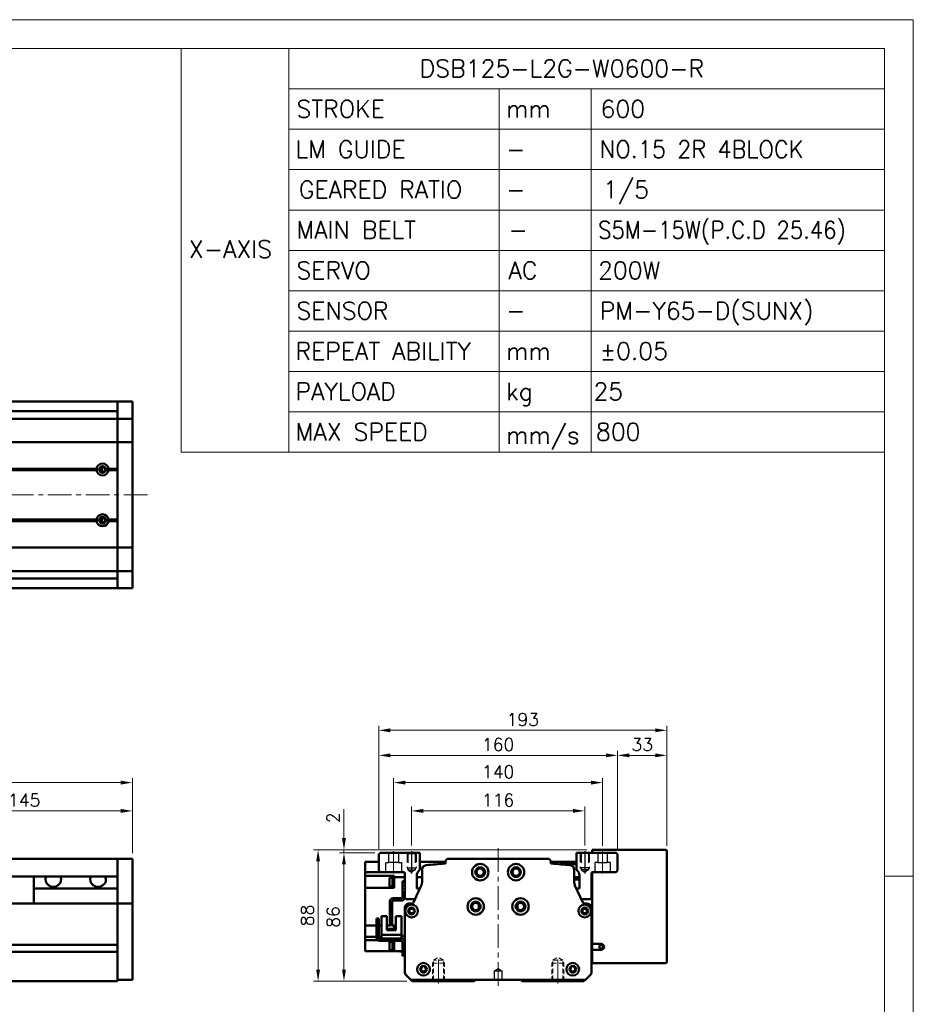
# Model space of a CAD drawing. Header units: millimetres. Extents: x 46891 to 50168, y 6223 to 9676.
# Tile 7 of 7: x 49570 to 50168, y 9017 to 9676. Entities that reach past the tile are written whole.
import ezdxf

# ---------------------------------------------------------------- set-up
doc = ezdxf.new("R2010")
doc.units = ezdxf.units.MM
doc.header["$LTSCALE"] = 0.5
for name, pattern in [('CENTER', [50.8, 31.75, -6.35, 6.35, -6.35]), ('HIDDEN', [9.525, 6.35, -3.175]), ('HIDDENX2', [19.05, 12.7, -6.35])]:
    doc.linetypes.add(name, pattern=pattern)
doc.layers.get('0').update_dxf_attribs({"lineweight": 20})
doc.layers.add('1', color=1, linetype='CENTER', lineweight=13)
doc.layers.add('외형선(ISO)', color=7, linetype='Continuous', lineweight=50)
doc.layers.add('2', color=2, linetype='HIDDENX2')
doc.layers.add('C', color=1, linetype='CENTER')
doc.styles.add('DSR TEXT', font='romans.shx', dxfattribs={"bigfont": 'whgtxt.shx'})
doc.styles.get("Standard").update_dxf_attribs({"font": 'romans.shx', "bigfont": 'whgtxt.shx'})
doc.dimstyles.new('DSR', dxfattribs={"dimscale": 2, "dimtxt": 3, "dimasz": 3, "dimexe": 0.5, "dimexo": 0.5, "dimgap": 0.5, "dimtad": 1, "dimdsep": 46, "dimtxsty": 'Standard', "dimcen": 2.5, "dimclrd": 4, "dimclre": 4, "dimclrt": 2, "dimadec": 0, "dimazin": 2, "dimtfac": 1, "dimtmove": 0, "dimatfit": 3, "dimfxl": 0, "dimlwd": -1, "dimlwe": -1, "dimarcsym": 0})

# ---------------------------------------------------------------- blocks, each defined once
blk = doc.blocks.new('A$C1C1952E1')
for p, q in [((293, 292), (293, 222)), ((311.67, 292), (311.67, 222)), ((311.67, 285), (415, 285)), ((348.18, 285), (348.18, 222)), ((364.13, 285), (364.13, 222)), ((311.67, 278), (415, 278)), ((311.67, 271), (415, 271)), ((311.67, 264), (415, 264)), ((311.67, 257), (415, 257)), ((311.67, 250), (415, 250)), ((311.67, 243), (415, 243)), ((311.67, 236), (415, 236)), ((311.67, 229), (415, 229)), ((293, 222), (415, 222))]:
    blk.add_line(p, q)
at = {"color": 1}
blk.add_lwpolyline([(0, 0), (420, 0), (420, 297), (0, 297)], close=True, dxfattribs=at)
at = {"color": 3}
blk.add_lwpolyline([(5, 5), (415, 5), (415, 292), (5, 292)], close=True, dxfattribs=at)
blk = doc.blocks.new('*D76')
at = {"color": 1, "linetype": 'ByBlock'}
for p, q in [((49832.22, 9122.81), (49832.22, 9149.06)), ((49948.22, 9122.81), (49948.22, 9149.06)), ((49840.02, 9146.06), (49940.42, 9146.06))]:
    blk.add_line(p, q, dxfattribs=at)
at = {"color": 1}
for points in [[(49840.02, 9147.36), (49840.02, 9144.76), (49832.22, 9146.06)], [(49940.42, 9147.36), (49940.42, 9144.76), (49948.22, 9146.06)]]:
    blk.add_solid(points, dxfattribs=at)
at = {"layer": 'Defpoints', "color": 0}
for p in [(49948.22, 9146.06), (49832.22, 9119.21), (49948.22, 9119.21)]:
    blk.add_point(p, dxfattribs=at)
at = {"color": 3, "insert": (49890.22, 9153.26), "char_height": 8.4, "attachment_point": 5, "style": 'DSR TEXT'}
blk.add_mtext('116', dxfattribs=at)
blk = doc.blocks.new('t8')
at = {"color": 2, "linetype": 'HIDDEN'}
for p, q in [((-4, 0), (-4, -12)), ((-3.4, -0.6), (-4, 0)), ((3.4, -0.6), (4, 0)), ((4, 0), (4, -12)), ((-3.4, -0.6), (3.4, -0.6)), ((-3.4, -0.6), (-3.4, -14)), ((3.4, -0.6), (3.4, -14)), ((-4, -12), (4, -12)), ((-4, -12), (-3.4, -13.04)), ((4, -12), (3.4, -13.04)), ((-3.4, -14), (3.4, -14)), ((-3.4, -14), (0, -15.96)), ((3.4, -14), (0, -15.96))]:
    blk.add_line(p, q, dxfattribs=at)
at = {"color": 1, "linetype": 'CENTER'}
blk.add_line((0, 1.44), (0, -17.13), dxfattribs=at)
blk = doc.blocks.new('A$C3CAC45BB')
blk.add_line((10.6, 20), (9, 20))
at = {"layer": '외형선(ISO)'}
for p, q in [((17.4, 50), (17.4, 38.6)), ((19, 50), (17.4, 50)), ((9, 20), (9, 36.5)), ((10.6, 36.5), (10.6, 20)), ((11.1, 38.6), (16.9, 38.6)), ((16.9, 37), (11.1, 37)), ((17.4, 38.6), (18.94, 38.6)), ((3.3, 26.5), (3.3, 14.1)), ((7, 26.5), (3.3, 26.5)), ((7, 17.1), (7, 26.5)), ((16.7, 26.5), (13, 26.5)), ((13, 26.5), (13, 17.1)), ((16.7, 14.1), (16.7, 26.5)), ((1.6, 25), (0, 25)), ((0, 22), (0, 25)), ((0, 22), (0, 12)), ((1.6, 25), (1.6, 22)), ((1.6, 12.1), (1.6, 22)), ((3.3, 11.6), (3.3, 14.1)), ((5.3, 14.1), (3.3, 14.1)), ((14.7, 14.1), (5.3, 14.1)), ((7, 18.1), (13, 18.1)), ((13, 17.8), (7, 17.8)), ((7, 17.1), (13, 17.1)), ((16.7, 14.1), (14.7, 14.1)), ((16.7, 14.1), (16.7, 11.6)), ((2, 10), (16.9, 10)), ((17, 11.6), (2.1, 11.6)), ((17.4, 9.5), (17.4, 3)), ((17.4, 0), (17.4, 3)), ((17.4, 0), (19, 0))]:
    blk.add_line(p, q, dxfattribs=at)
for centre, radius, start, end in [((11.1, 36.5), 2.1, 90, 180), ((11.1, 36.5), 0.5, 90, 180), ((16.9, 39.1), 0.5, 270, 0), ((16.9, 39.1), 2.1, 270, 346.22585), ((16.9, 39.1), 2.1, 346.22585, 0), ((2, 12), 2, 179.99989, 269.99989), ((2.1, 12.1), 0.5, 179.99989, 269.99989), ((16.9, 9.5), 0.5, 359.99989, 89.99989), ((17, 9.6), 2, 0.24541, 89.99989)]:
    blk.add_arc(centre, radius, start, end, dxfattribs=at)
blk = doc.blocks.new('*D79')
at = {"color": 1, "linetype": 'ByBlock'}
for p, q in [((49820.22, 9122.66), (49820.22, 9168)), ((49828.02, 9165), (49952.42, 9165)), ((49960.22, 9122.66), (49960.22, 9168))]:
    blk.add_line(p, q, dxfattribs=at)
at = {"color": 1}
for points in [[(49828.02, 9166.3), (49828.02, 9163.7), (49820.22, 9165)], [(49952.42, 9166.3), (49952.42, 9163.7), (49960.22, 9165)]]:
    blk.add_solid(points, dxfattribs=at)
at = {"layer": 'Defpoints', "color": 0}
for p in [(49960.22, 9165), (49820.22, 9119.06), (49960.22, 9119.06)]:
    blk.add_point(p, dxfattribs=at)
at = {"color": 3, "insert": (49890.22, 9172.2), "char_height": 8.4, "attachment_point": 5, "style": 'DSR TEXT'}
blk.add_mtext('140', dxfattribs=at)
blk = doc.blocks.new('*D78')
at = {"color": 1, "linetype": 'ByBlock'}
for p, q in [((49810.22, 9120.66), (49810.22, 9186.24)), ((49818.02, 9183.24), (49962.42, 9183.24)), ((49970.22, 9120.66), (49970.22, 9186.24))]:
    blk.add_line(p, q, dxfattribs=at)
at = {"color": 1}
for points in [[(49818.02, 9184.54), (49818.02, 9181.94), (49810.22, 9183.24)], [(49962.42, 9184.54), (49962.42, 9181.94), (49970.22, 9183.24)]]:
    blk.add_solid(points, dxfattribs=at)
at = {"layer": 'Defpoints', "color": 0}
for p in [(49970.22, 9183.24), (49810.22, 9117.06), (49970.22, 9117.06)]:
    blk.add_point(p, dxfattribs=at)
at = {"color": 3, "insert": (49890.22, 9190.44), "char_height": 8.4, "attachment_point": 5, "style": 'DSR TEXT'}
blk.add_mtext('160', dxfattribs=at)
blk = doc.blocks.new('*D80')
at = {"color": 1, "linetype": 'ByBlock'}
for p, q in [((49970.22, 9120.66), (49970.22, 9186.24)), ((49978.02, 9183.24), (49995.42, 9183.24)), ((50003.22, 9122.66), (50003.22, 9186.24))]:
    blk.add_line(p, q, dxfattribs=at)
at = {"color": 1}
for points in [[(49978.02, 9184.54), (49978.02, 9181.94), (49970.22, 9183.24)], [(49995.42, 9184.54), (49995.42, 9181.94), (50003.22, 9183.24)]]:
    blk.add_solid(points, dxfattribs=at)
at = {"layer": 'Defpoints', "color": 0}
for p in [(50003.22, 9183.24), (49970.22, 9117.06), (50003.22, 9119.06)]:
    blk.add_point(p, dxfattribs=at)
at = {"color": 3, "insert": (49986.72, 9190.44), "char_height": 8.4, "attachment_point": 5, "style": 'DSR TEXT'}
blk.add_mtext('33', dxfattribs=at)
blk = doc.blocks.new('*D81')
at = {"color": 1, "linetype": 'ByBlock'}
for p, q in [((49810.22, 9120.66), (49810.22, 9203.01)), ((50003.22, 9122.66), (50003.22, 9203.01)), ((49995.42, 9200.01), (49818.02, 9200.01))]:
    blk.add_line(p, q, dxfattribs=at)
at = {"color": 1}
for points in [[(49818.02, 9201.31), (49818.02, 9198.71), (49810.22, 9200.01)], [(49995.42, 9201.31), (49995.42, 9198.71), (50003.22, 9200.01)]]:
    blk.add_solid(points, dxfattribs=at)
at = {"layer": 'Defpoints', "color": 0}
for p in [(49810.22, 9200.01), (49810.22, 9117.06), (50003.22, 9119.06)]:
    blk.add_point(p, dxfattribs=at)
at = {"color": 3, "insert": (49906.72, 9207.21), "char_height": 8.4, "attachment_point": 5, "style": 'DSR TEXT'}
blk.add_mtext('193', dxfattribs=at)
blk = doc.blocks.new('*D82')
at = {"color": 1, "linetype": 'ByBlock'}
for p, q in [((49807.62, 9118.06), (49783.97, 9118.06)), ((49786.97, 9110.26), (49786.97, 9039.86)), ((49829.12, 9032.06), (49783.97, 9032.06))]:
    blk.add_line(p, q, dxfattribs=at)
at = {"color": 1}
for points in [[(49785.67, 9110.26), (49788.27, 9110.26), (49786.97, 9118.06)], [(49785.67, 9039.86), (49788.27, 9039.86), (49786.97, 9032.06)]]:
    blk.add_solid(points, dxfattribs=at)
at = {"layer": 'Defpoints', "color": 0}
for p in [(49811.22, 9118.06), (49786.97, 9032.06), (49832.72, 9032.06)]:
    blk.add_point(p, dxfattribs=at)
at = {"color": 3, "insert": (49779.77, 9075.06), "char_height": 8.4, "attachment_point": 5, "rotation": 90, "style": 'DSR TEXT'}
blk.add_mtext('86', dxfattribs=at)
blk = doc.blocks.new('*D86')
at = {"color": 1, "linetype": 'ByBlock'}
for p, q in [((49500.29, 9131.66), (49500.29, 9149.06)), ((49645.29, 9117.66), (49645.29, 9149.06)), ((49508.09, 9146.06), (49637.49, 9146.06))]:
    blk.add_line(p, q, dxfattribs=at)
at = {"color": 1}
for points in [[(49508.09, 9147.36), (49508.09, 9144.76), (49500.29, 9146.06)], [(49637.49, 9147.36), (49637.49, 9144.76), (49645.29, 9146.06)]]:
    blk.add_solid(points, dxfattribs=at)
at = {"layer": 'Defpoints', "color": 0}
for p in [(49645.29, 9146.06), (49500.29, 9128.06), (49645.29, 9114.06)]:
    blk.add_point(p, dxfattribs=at)
at = {"color": 3, "insert": (49572.79, 9153.26), "char_height": 8.4, "attachment_point": 5, "style": 'DSR TEXT'}
blk.add_mtext('145', dxfattribs=at)
blk = doc.blocks.new('*D83')
at = {"color": 1, "linetype": 'ByBlock'}
for p, q in [((48745.29, 9117.66), (48745.29, 9168)), ((49637.49, 9165), (48753.09, 9165)), ((49645.29, 9117.66), (49645.29, 9168))]:
    blk.add_line(p, q, dxfattribs=at)
at = {"color": 1}
for points in [[(48753.09, 9166.3), (48753.09, 9163.7), (48745.29, 9165)], [(49637.49, 9166.3), (49637.49, 9163.7), (49645.29, 9165)]]:
    blk.add_solid(points, dxfattribs=at)
at = {"layer": 'Defpoints', "color": 0}
for p in [(48745.29, 9165), (48745.29, 9114.06), (49645.29, 9114.06)]:
    blk.add_point(p, dxfattribs=at)
at = {"color": 3, "insert": (49195.29, 9172.2), "char_height": 8.4, "attachment_point": 5, "style": 'DSR TEXT'}
blk.add_mtext('900', dxfattribs=at)
blk = doc.blocks.new('*D88')
at = {"color": 1, "linetype": 'ByBlock'}
for p, q in [((49786.97, 9127.86), (49786.97, 9147.26)), ((49949.62, 9120.06), (49783.97, 9120.06)), ((49807.62, 9118.06), (49783.97, 9118.06)), ((49786.97, 9118.06), (49786.97, 9120.06)), ((49786.97, 9110.26), (49786.97, 9102.46))]:
    blk.add_line(p, q, dxfattribs=at)
at = {"color": 1}
for points in [[(49785.67, 9127.86), (49788.27, 9127.86), (49786.97, 9120.06)], [(49785.67, 9110.26), (49788.27, 9110.26), (49786.97, 9118.06)]]:
    blk.add_solid(points, dxfattribs=at)
at = {"layer": 'Defpoints', "color": 0}
for p in [(49786.97, 9120.06), (49811.22, 9118.06), (49953.22, 9120.06)]:
    blk.add_point(p, dxfattribs=at)
at = {"color": 3, "insert": (49779.77, 9141.46), "char_height": 8.4, "attachment_point": 5, "rotation": 90, "style": 'DSR TEXT'}
blk.add_mtext('2', dxfattribs=at)
blk = doc.blocks.new('*D89')
at = {"color": 1, "linetype": 'ByBlock'}
for p, q in [((49949.62, 9120.06), (49766.63, 9120.06)), ((49769.63, 9112.26), (49769.63, 9039.86)), ((49829.12, 9032.06), (49766.63, 9032.06))]:
    blk.add_line(p, q, dxfattribs=at)
at = {"color": 1}
for points in [[(49768.33, 9112.26), (49770.93, 9112.26), (49769.63, 9120.06)], [(49768.33, 9039.86), (49770.93, 9039.86), (49769.63, 9032.06)]]:
    blk.add_solid(points, dxfattribs=at)
at = {"layer": 'Defpoints', "color": 0}
for p in [(49953.22, 9120.06), (49769.63, 9032.06), (49832.72, 9032.06)]:
    blk.add_point(p, dxfattribs=at)
at = {"color": 3, "insert": (49762.43, 9076.06), "char_height": 8.4, "attachment_point": 5, "rotation": 90, "style": 'DSR TEXT'}
blk.add_mtext('88', dxfattribs=at)

msp = doc.modelspace()

# ---------------------------------------------------------------- linework, layer by layer
at = {"color": 1}
msp.add_line((50168.29132, 9102.35402), (50148.98632, 9102.35402), dxfattribs=at)
at = {"layer": '1'}
for p, q in [((49655.28843, 9357.61113), (48735.28843, 9357.61113)), ((49820.22375, 9119.05808), (49820.22375, 9104.05808)), ((49890.22375, 9121.05808), (49890.22375, 9028.05808)), ((49960.22375, 9119.05808), (49960.22375, 9104.05808))]:
    msp.add_line(p, q, dxfattribs=at)
at = {"layer": '2'}
for p, q in [((49816.92375, 9111.55808), (49816.92375, 9118.05808)), ((49823.52375, 9118.05808), (49823.52375, 9111.55808)), ((49829.22375, 9118.05808), (49829.22375, 9108.05808)), ((49829.72375, 9117.55808), (49829.22375, 9118.05808)), ((49829.72375, 9117.55808), (49829.72375, 9106.55808)), ((49829.72375, 9117.55808), (49834.72375, 9117.55808)), ((49834.72375, 9117.55808), (49835.22375, 9118.05808)), ((49834.72375, 9117.55808), (49834.72375, 9106.55808)), ((49835.22375, 9118.05808), (49835.22375, 9108.05808)), ((49945.22375, 9118.05808), (49945.22375, 9108.05808)), ((49945.72375, 9117.55808), (49945.22375, 9118.05808)), ((49945.72375, 9117.55808), (49945.72375, 9106.55808)), ((49950.72375, 9117.55808), (49945.72375, 9117.55808)), ((49950.72375, 9117.55808), (49951.22375, 9118.05808)), ((49950.72375, 9117.55808), (49950.72375, 9106.55808)), ((49951.22375, 9118.05808), (49951.22375, 9108.05808)), ((49956.92375, 9118.05808), (49956.92375, 9111.55808)), ((49963.52375, 9111.55808), (49963.52375, 9118.05808)), ((49814.97375, 9105.05808), (49814.97375, 9111.55808)), ((49814.97375, 9111.55808), (49816.92375, 9111.55808)), ((49823.52375, 9111.55808), (49816.92375, 9111.55808)), ((49823.52375, 9111.55808), (49825.47375, 9111.55808)), ((49825.47375, 9111.55808), (49825.47375, 9105.05808)), ((49956.92375, 9111.55808), (49954.97375, 9111.55808)), ((49954.97375, 9111.55808), (49954.97375, 9105.05808)), ((49956.92375, 9111.55808), (49963.52375, 9111.55808)), ((49965.47375, 9111.55808), (49963.52375, 9111.55808)), ((49965.47375, 9105.05808), (49965.47375, 9111.55808)), ((49829.22375, 9108.05808), (49835.22375, 9108.05808)), ((49829.22375, 9108.05808), (49829.72375, 9107.19206)), ((49829.72375, 9106.55808), (49832.22375, 9105.11471)), ((49829.72375, 9106.55808), (49834.72375, 9106.55808)), ((49834.72375, 9106.55808), (49832.22375, 9105.11471)), ((49835.22375, 9108.05808), (49834.72375, 9107.19206)), ((49951.22375, 9108.05808), (49945.22375, 9108.05808)), ((49945.22375, 9108.05808), (49945.72375, 9107.19206)), ((49950.72375, 9106.55808), (49945.72375, 9106.55808)), ((49945.72375, 9106.55808), (49948.22375, 9105.11471)), ((49950.72375, 9106.55808), (49948.22375, 9105.11471)), ((49951.22375, 9108.05808), (49950.72375, 9107.19206)), ((49887.72375, 9039.05808), (49890.22375, 9040.56023)), ((49887.72375, 9033.05808), (49887.72375, 9039.05808)), ((49887.72375, 9039.05808), (49892.72375, 9039.05808)), ((49890.22375, 9040.56023), (49892.72375, 9039.05808)), ((49892.72375, 9039.05808), (49892.72375, 9033.05808)), ((49892.72375, 9033.05808), (49887.72375, 9033.05808))]:
    msp.add_line(p, q, dxfattribs=at)
at = {"layer": 'C'}
for p, q in [((49832.22375, 9119.20941), (49832.22375, 9104.22983)), ((49948.22375, 9119.20941), (49948.22375, 9104.22983))]:
    msp.add_line(p, q, dxfattribs=at)
at = {"layer": '외형선(ISO)'}
for p, q in [((49635.28843, 9420.11113), (48960.28843, 9420.11113)), ((49635.28843, 9417.11113), (49635.28843, 9420.11113)), ((49635.28843, 9420.11113), (49635.28843, 9417.11113)), ((49635.28843, 9420.11113), (49645.28843, 9420.11113)), ((49645.28843, 9417.11113), (49645.28843, 9420.11113)), ((49635.28843, 9413.61113), (48960.28843, 9413.61113)), ((49635.28843, 9417.11113), (49635.28843, 9415.25096)), ((49635.28843, 9415.25096), (49635.28843, 9417.11113)), ((49635.28843, 9414.343), (49635.28843, 9415.25096)), ((49635.28843, 9409.07133), (49635.28843, 9414.343)), ((49645.28843, 9417.11113), (49645.28843, 9415.25096)), ((49645.28843, 9415.25096), (49645.28843, 9414.343)), ((49645.28843, 9414.343), (49645.28843, 9409.07133)), ((48755.28843, 9408.61113), (49635.28843, 9408.61113)), ((49635.28843, 9408.61113), (49635.28843, 9409.07133)), ((49635.28843, 9408.61113), (49635.28843, 9405.90263)), ((49635.28843, 9408.61113), (49645.28843, 9408.61113)), ((49635.28843, 9405.90263), (49635.28843, 9408.61113)), ((49635.28843, 9405.90263), (49635.28843, 9393.30263)), ((49635.28843, 9393.30263), (49635.28843, 9405.90263)), ((49645.28843, 9409.07133), (49645.28843, 9408.61113)), ((49645.28843, 9405.90263), (49645.28843, 9408.61113)), ((49645.28843, 9393.30263), (49645.28843, 9405.90263)), ((48755.28843, 9392.83854), (49635.28843, 9392.83854)), ((49635.28843, 9392.83854), (49635.28843, 9393.30263)), ((49635.28843, 9393.30263), (49635.28843, 9392.83854)), ((49635.28843, 9392.83854), (49635.28843, 9390.83854)), ((49635.28843, 9392.83854), (49645.28843, 9392.83854)), ((49635.28843, 9390.83854), (49635.28843, 9392.83854)), ((49645.28843, 9393.30263), (49645.28843, 9392.83854)), ((49645.28843, 9390.83854), (49645.28843, 9392.83854)), ((49635.28843, 9324.38372), (49635.28843, 9390.83854)), ((49635.28843, 9390.83854), (49635.28843, 9375.11113)), ((49645.28843, 9390.83854), (49645.28843, 9324.38372)), ((48768.78843, 9374.61113), (49621.78843, 9374.61113)), ((48769.25706, 9375.11113), (49621.31981, 9375.11113)), ((48769.25706, 9374.11113), (49621.31981, 9374.11113)), ((49624.72878, 9375.61113), (49624.01264, 9375.61113)), ((49624.72878, 9376.13245), (49624.72878, 9373.0898)), ((49628.78843, 9374.61113), (49635.28843, 9374.61113)), ((49629.25706, 9375.11113), (49635.28843, 9375.11113)), ((49629.25706, 9374.11113), (49635.28843, 9374.11113)), ((49635.28843, 9374.11113), (49635.28843, 9341.11113)), ((48768.78843, 9340.61113), (49621.78843, 9340.61113)), ((48769.25706, 9341.11113), (49621.31981, 9341.11113)), ((48769.25706, 9340.11113), (49621.31981, 9340.11113)), ((49624.72878, 9342.13245), (49624.72878, 9339.0898)), ((49628.78843, 9340.61113), (49635.28843, 9340.61113)), ((49629.25706, 9341.11113), (49635.28843, 9341.11113)), ((49629.25706, 9340.11113), (49635.28843, 9340.11113)), ((49635.28843, 9340.11113), (49635.28843, 9324.38372)), ((49624.72878, 9339.61113), (49624.01264, 9339.61113)), ((48755.28843, 9322.38372), (49635.28843, 9322.38372)), ((49635.28843, 9324.38372), (49635.28843, 9322.38372)), ((49635.28843, 9322.38372), (49635.28843, 9324.38372)), ((49635.28843, 9321.91963), (49635.28843, 9322.38372)), ((49635.28843, 9322.38372), (49645.28843, 9322.38372)), ((49635.28843, 9322.38372), (49635.28843, 9321.91963)), ((49635.28843, 9321.91963), (49635.28843, 9309.31963)), ((49635.28843, 9309.31963), (49635.28843, 9321.91963)), ((49645.28843, 9322.38372), (49645.28843, 9324.38372)), ((49645.28843, 9322.38372), (49645.28843, 9321.91963)), ((49645.28843, 9309.31963), (49645.28843, 9321.91963)), ((49635.28843, 9309.31963), (49635.28843, 9306.61113)), ((49635.28843, 9306.61113), (49635.28843, 9309.31963)), ((49645.28843, 9306.61113), (49645.28843, 9309.31963)), ((48755.28843, 9306.61113), (49635.28843, 9306.61113)), ((49635.28843, 9301.61113), (48960.28843, 9301.61113)), ((49635.28843, 9306.15093), (49635.28843, 9306.61113)), ((49635.28843, 9306.61113), (49645.28843, 9306.61113)), ((49635.28843, 9300.87926), (49635.28843, 9306.15093)), ((49635.28843, 9299.9713), (49635.28843, 9300.87926)), ((49645.28843, 9306.61113), (49645.28843, 9306.15093)), ((49645.28843, 9306.15093), (49645.28843, 9300.87926)), ((49645.28843, 9300.87926), (49645.28843, 9299.9713)), ((49635.28843, 9295.11113), (48960.28843, 9295.11113)), ((49635.28843, 9299.9713), (49635.28843, 9298.11113)), ((49635.28843, 9298.11113), (49635.28843, 9299.9713)), ((49635.28843, 9295.11113), (49635.28843, 9298.11113)), ((49635.28843, 9298.11113), (49635.28843, 9295.11113)), ((49635.28843, 9295.11113), (49645.28843, 9295.11113)), ((49645.28843, 9299.9713), (49645.28843, 9298.11113)), ((49645.28843, 9295.11113), (49645.28843, 9298.11113)), ((49811.22375, 9118.05808), (49810.22375, 9117.05808)), ((49810.22375, 9117.05808), (49810.22375, 9106.05808)), ((49837.72375, 9118.05808), (49811.22375, 9118.05808)), ((49837.72375, 9106.5869), (49837.72375, 9118.05808)), ((49942.72375, 9118.05808), (49942.72375, 9106.5869)), ((49969.22375, 9118.05808), (49942.72375, 9118.05808)), ((49953.22376, 9119.05808), (49953.22376, 9120.05808)), ((50002.22376, 9120.05808), (49953.22376, 9120.05808)), ((49953.22376, 9118.05808), (49953.22376, 9119.05808)), ((49970.22375, 9117.05808), (49969.22375, 9118.05808)), ((49970.22375, 9106.05808), (49970.22375, 9117.05808)), ((50003.22376, 9045.05808), (50003.22376, 9119.05808)), ((48960.28843, 9114.05808), (49635.28843, 9114.05808)), ((49635.28843, 9114.05808), (49635.28843, 9112.05808)), ((49635.28843, 9114.05808), (49645.28843, 9114.05808)), ((49635.28843, 9112.05808), (49635.28843, 9114.05808)), ((49635.28843, 9111.27356), (49635.28843, 9112.05808)), ((49635.28843, 9112.05808), (49635.28843, 9111.27356)), ((49635.28843, 9110.77485), (49635.28843, 9111.27356)), ((49635.28843, 9111.27356), (49635.28843, 9110.77485)), ((49635.28843, 9110.77485), (49635.28843, 9109.70637)), ((49635.28843, 9109.70637), (49635.28843, 9110.77485)), ((49635.28843, 9109.70637), (49635.28843, 9106.72057)), ((49635.28843, 9106.72057), (49635.28843, 9109.70637)), ((49645.28843, 9112.05808), (49645.28843, 9114.05808)), ((49645.28843, 9112.05808), (49645.28843, 9111.27356)), ((49645.28843, 9111.27356), (49645.28843, 9110.77485)), ((49645.28843, 9109.70637), (49645.28843, 9110.77485)), ((49645.28843, 9106.72057), (49645.28843, 9109.70637)), ((49801.12376, 9108.55808), (49801.12376, 9112.05808)), ((49810.22375, 9112.05808), (49801.12376, 9112.05808)), ((49854.99635, 9112.05808), (49837.72375, 9112.05808)), ((49854.99635, 9112.05808), (49854.99635, 9111.27356)), ((49923.45117, 9114.05808), (49856.99635, 9114.05808)), ((49925.45117, 9111.27356), (49925.45117, 9112.05808)), ((49925.45117, 9112.05808), (49942.72375, 9112.05808)), ((49942.72375, 9110.34567), (49931.4452, 9110.34567)), ((49635.28843, 9098.15626), (49635.28843, 9106.72057)), ((49635.28843, 9106.72057), (49635.28843, 9102.55808)), ((49645.28843, 9106.72057), (49645.28843, 9098.15626)), ((49801.12376, 9108.55808), (49801.12376, 9105.05808)), ((49801.12376, 9105.05808), (49801.12376, 9102.56616)), ((49811.22375, 9105.05808), (49801.12376, 9105.05808)), ((49801.12376, 9098.05808), (49801.12376, 9102.56616)), ((49820.62376, 9102.56616), (49801.12376, 9102.56616)), ((49810.22375, 9106.05808), (49811.22375, 9105.05808)), ((49811.22375, 9105.05808), (49826.72375, 9105.05808)), ((49820.62376, 9102.56616), (49820.62376, 9102.01676)), ((49827.72375, 9104.05808), (49827.72375, 9097.55808)), ((49835.72375, 9094.55808), (49835.72375, 9102.5869)), ((49839.22376, 9106.72057), (49839.22376, 9098.15626)), ((49941.22376, 9098.15626), (49941.22376, 9106.72057)), ((49944.72375, 9102.5869), (49944.72375, 9094.55808)), ((49952.72375, 9097.55808), (49952.72375, 9104.05808)), ((49952.72375, 9103.05808), (49953.22376, 9103.05808)), ((49953.22376, 9057.05808), (49953.22376, 9104.92411)), ((49953.72375, 9105.05808), (49969.22375, 9105.05808)), ((49969.22375, 9105.05808), (49970.22375, 9106.05808)), ((48960.28843, 9102.05808), (49635.28843, 9102.05808)), ((49579.28843, 9094.05808), (49579.28843, 9102.05808)), ((49635.28843, 9096.06097), (49635.28843, 9098.15626)), ((49635.28843, 9084.63902), (49635.28843, 9096.06097)), ((49645.28843, 9098.15626), (49645.28843, 9096.06097)), ((49645.28843, 9096.06097), (49645.28843, 9084.63902)), ((49801.12376, 9098.05808), (49801.12376, 9094.55808)), ((49817.42376, 9095.55404), (49817.42376, 9101.15404)), ((49819.42376, 9101.15404), (49817.42376, 9101.15404)), ((49819.42376, 9095.40404), (49819.42376, 9101.30404)), ((49820.12376, 9101.30404), (49819.42376, 9101.30404)), ((49820.12376, 9095.35404), (49820.12376, 9101.35404)), ((49820.62376, 9101.35404), (49820.12376, 9101.35404)), ((49820.62376, 9101.61745), (49820.62376, 9102.01676)), ((49827.72375, 9101.61745), (49820.62376, 9101.61745)), ((49820.62376, 9094.55808), (49820.62376, 9101.61745)), ((49827.72375, 9097.55808), (49828.22375, 9097.05808)), ((49828.22375, 9097.05808), (49827.72375, 9096.55808)), ((49827.72375, 9096.55808), (49827.72375, 9095.55808)), ((49838.76355, 9096.06097), (49833.49188, 9084.63902)), ((49839.22376, 9101.61745), (49835.72375, 9101.61745)), ((49944.72375, 9101.80808), (49941.22376, 9101.80808)), ((49944.72375, 9100.05808), (49941.22376, 9100.05808)), ((49946.95563, 9084.63902), (49941.68396, 9096.06097)), ((49952.22375, 9097.05808), (49952.72375, 9097.55808)), ((49952.72375, 9096.55808), (49952.22375, 9097.05808)), ((49952.72375, 9095.55808), (49952.72375, 9096.55808)), ((49635.28843, 9094.05808), (49579.28843, 9094.05808)), ((49579.28843, 9084.05808), (49579.28843, 9094.05808)), ((49820.62376, 9094.55808), (49801.12376, 9094.55808)), ((49801.12376, 9069.25808), (49801.12376, 9094.55808)), ((49819.42376, 9095.55404), (49817.42376, 9095.55404)), ((49820.12376, 9095.40404), (49819.42376, 9095.40404)), ((49820.62376, 9095.35404), (49820.12376, 9095.35404)), ((49827.72375, 9095.55808), (49828.22375, 9095.05808)), ((49828.22375, 9095.05808), (49827.72375, 9094.55808)), ((49827.72375, 9094.55808), (49827.72375, 9093.55808)), ((49827.72375, 9093.55808), (49828.22375, 9093.05808)), ((49828.22375, 9093.05808), (49827.72375, 9092.55808)), ((49827.72375, 9092.55808), (49827.72375, 9088.05808)), ((49837.83914, 9094.05808), (49836.22375, 9094.05808)), ((49944.22375, 9094.05808), (49942.60837, 9094.05808)), ((49952.22375, 9095.05808), (49952.72375, 9095.55808)), ((49952.72375, 9094.55808), (49952.22375, 9095.05808)), ((49952.22375, 9093.05808), (49952.72375, 9093.55808)), ((49952.72375, 9092.55808), (49952.22375, 9093.05808)), ((49952.72375, 9093.55808), (49952.72375, 9094.55808)), ((49952.72375, 9088.05808), (49952.72375, 9092.55808)), ((49635.28843, 9084.05808), (48905.28843, 9084.05808)), ((49635.28843, 9084.05808), (49635.28843, 9084.63902)), ((49635.28843, 9081.05808), (49635.28843, 9084.05808)), ((49635.28843, 9084.05808), (49635.28843, 9081.05808)), ((49635.28843, 9084.05808), (49645.28843, 9084.05808)), ((49645.28843, 9084.63902), (49645.28843, 9084.05808)), ((49645.28843, 9081.05808), (49645.28843, 9084.05808)), ((49828.72375, 9087.05808), (49833.22375, 9087.05808)), ((49832.58393, 9084.05808), (49830.72376, 9084.05808)), ((49877.22376, 9083.48784), (49877.22376, 9080.62832)), ((49903.22376, 9083.48784), (49903.22376, 9080.62832)), ((49947.22375, 9087.05808), (49951.72375, 9087.05808)), ((49949.72376, 9084.05808), (49947.86359, 9084.05808)), ((49635.28843, 9081.05808), (49635.28843, 9056.50808)), ((49635.28843, 9038.30072), (49635.28843, 9081.05808)), ((49645.28843, 9081.05808), (49645.28843, 9038.30072)), ((49827.72376, 9081.05808), (49827.72376, 9038.30072)), ((49952.72376, 9038.30072), (49952.72376, 9081.05808)), ((49801.12376, 9069.25808), (49808.72379, 9069.25808)), ((49801.12376, 9069.25808), (49801.12376, 9065.75808)), ((49801.12376, 9061.77946), (49801.12376, 9065.75808)), ((49810.32379, 9069.25808), (49812.02378, 9069.25808)), ((49815.72378, 9069.25808), (49817.72375, 9069.25808)), ((49819.32375, 9069.25808), (49821.72378, 9069.25808)), ((49820.62376, 9069.25808), (49820.62376, 9067.15822)), ((49801.12376, 9061.77946), (49801.12376, 9059.55808)), ((49808.72378, 9061.77946), (49801.12376, 9061.77946)), ((49809.40108, 9059.55808), (49801.12376, 9059.55808)), ((49801.12376, 9059.55808), (49801.12376, 9056.05808)), ((49812.02376, 9061.77946), (49810.32378, 9061.77946)), ((49817.42376, 9052.76937), (49817.42376, 9058.36937)), ((49819.42376, 9058.36937), (49817.42376, 9058.36937)), ((49819.42376, 9052.61937), (49819.42376, 9058.51937)), ((49820.12376, 9058.51937), (49819.42376, 9058.51937)), ((49820.12376, 9052.56937), (49820.12376, 9058.56937)), ((49820.62376, 9058.56937), (49820.12376, 9058.56937)), ((49820.62376, 9059.05822), (49820.62376, 9057.61806)), ((49820.62376, 9052.05808), (49820.62376, 9057.61806)), ((49827.72376, 9062.49871), (49825.42376, 9062.49871)), ((49953.22376, 9053.05808), (49953.22376, 9057.05808)), ((49953.22376, 9057.05808), (49959.22376, 9057.05808)), ((49635.28843, 9051.80808), (49513.27799, 9051.80808)), ((49635.28843, 9056.30808), (49513.28843, 9056.30808)), ((49635.28843, 9051.60808), (49635.28843, 9038.30072)), ((49801.12376, 9052.05808), (49801.12376, 9056.05808)), ((49820.62376, 9052.05808), (49801.12376, 9052.05808)), ((49819.42376, 9052.76937), (49817.42376, 9052.76937)), ((49820.12376, 9052.61937), (49819.42376, 9052.61937)), ((49820.62376, 9052.56937), (49820.12376, 9052.56937)), ((49827.72376, 9052.05808), (49820.62376, 9052.05808)), ((49824.42376, 9052.02316), (49824.42376, 9052.05808)), ((49825.12376, 9052.02316), (49824.42376, 9052.02316)), ((49825.12376, 9052.05808), (49825.12376, 9052.02316)), ((49953.22376, 9056.05808), (49952.72376, 9056.05808)), ((49953.22376, 9055.60057), (49952.72376, 9055.60057)), ((49953.22376, 9052.05808), (49952.72376, 9052.05808)), ((49959.22376, 9053.05808), (49953.22376, 9053.05808)), ((49953.22376, 9045.05808), (49953.22376, 9053.05808)), ((49953.22376, 9044.05808), (49953.22376, 9045.05808)), ((49953.22376, 9044.05808), (50002.22376, 9044.05808)), ((49635.28843, 9036.1794), (49635.28843, 9038.30072)), ((49635.28843, 9038.30072), (49635.28843, 9036.1794)), ((49645.28843, 9036.1794), (49645.28843, 9038.30072)), ((48755.28843, 9032.05808), (49635.28843, 9032.05808)), ((49635.28843, 9036.1794), (49635.28843, 9032.05808)), ((49635.28843, 9033.05808), (49635.28843, 9036.1794)), ((49635.28843, 9033.05808), (49645.28843, 9033.05808)), ((49645.28843, 9036.1794), (49645.28843, 9033.05808)), ((49828.60244, 9036.1794), (49831.72376, 9033.05808)), ((49831.72376, 9033.05808), (49832.72376, 9032.05808)), ((49831.72376, 9033.05808), (49948.72376, 9033.05808)), ((49832.72376, 9032.05808), (49874.22376, 9032.05808)), ((49874.22376, 9032.05808), (49875.07731, 9032.91163)), ((49905.3702, 9032.91163), (49906.22376, 9032.05808)), ((49906.22376, 9032.05808), (49947.72376, 9032.05808)), ((49947.72376, 9032.05808), (49948.72376, 9033.05808)), ((49948.72376, 9033.05808), (49951.84508, 9036.1794))]:
    msp.add_line(p, q, dxfattribs=at)
for centre, radius in [((49625.28843, 9374.61113), 2.25), ((49625.28843, 9374.61113), 1.621), ((49625.28843, 9340.61113), 2.25), ((49625.28843, 9340.61113), 1.621), ((49878.22376, 9105.05808), 5.5), ((49902.22376, 9105.05808), 5.5), ((49878.22376, 9105.05808), 3.3), ((49878.22376, 9105.05808), 2.4585), ((49902.22376, 9105.05808), 3.3), ((49902.22376, 9105.05808), 2.4585), ((49832.22376, 9079.05808), 4.25), ((49875.22375, 9082.05808), 5.5), ((49875.22375, 9082.05808), 3.3), ((49875.22376, 9082.05808), 2.4585), ((49905.22375, 9082.05808), 5.5), ((49905.22375, 9082.05808), 3.3), ((49905.22376, 9082.05808), 2.4585), ((49948.22376, 9079.05808), 4.25), ((49832.22376, 9079.05808), 2.25), ((49948.22376, 9079.05808), 2.25), ((49959.22376, 9055.05808), 1.2295), ((49840.22376, 9040.05808), 4.25), ((49940.22376, 9040.05808), 4.25), ((49840.22376, 9040.05808), 2.25), ((49940.22376, 9040.05808), 2.25)]:
    msp.add_circle(centre, radius, dxfattribs=at)
for centre, radius, start, end in [((49625.28843, 9374.61113), 4, 7.18075578, 172.81924422), ((49625.28843, 9374.61113), 4, 187.18075578, 352.81924422), ((49625.28843, 9340.61113), 4, 7.18075578, 172.81924422), ((49625.28843, 9340.61113), 4, 187.18075572, 352.81924428), ((50002.22376, 9119.05808), 1, 0, 90), ((49842.22376, 9106.72057), 3, 95.57599886, 180), ((49890.22376, 8615.05808), 497, 94.11817747, 95.57599887), ((49854.49635, 9111.27356), 0.5, 274.11817747, 0), ((49856.99635, 9112.05808), 2, 89.99999999, 180), ((49923.45117, 9112.05808), 2, 0, 89.99999999), ((49925.95117, 9111.27356), 0.5, 180, 265.88182237), ((49890.22376, 8615.05808), 497, 84.42400111, 85.88182251), ((49938.22376, 9106.72057), 3, 0, 84.42400111), ((49826.72375, 9104.05808), 1, 0, 90), ((49840.72375, 9102.5869), 5, 126.86989765, 180), ((49939.72375, 9102.5869), 5, 0, 53.13010235), ((49953.72375, 9104.05808), 1, 90, 180), ((49834.22376, 9098.15626), 5, 335.22485942, 0), ((49946.22376, 9098.15626), 5, 180, 204.77514056), ((49836.22375, 9094.55808), 0.5, 180, 270), ((49944.22375, 9094.55808), 0.5, 270, 0), ((49828.72375, 9088.05808), 1, 180, 270), ((49830.72376, 9081.05808), 3, 89.99999999, 180), ((49832.58393, 9085.05808), 1, 269.99999999, 335.22485942), ((49833.22375, 9084.05808), 3, 65.224808, 90), ((49947.22375, 9084.05808), 3, 90, 114.77508892), ((49947.86359, 9085.05808), 1, 204.77514056, 269.99999999), ((49949.72376, 9081.05808), 3, 0, 89.99999999), ((49951.72375, 9088.05808), 1, 270, 0), ((49832.22376, 9079.05808), 1.621, 36.95084612, 323.049153), ((49832.22376, 9079.05808), 1.5, 48.1896836, 311.81031516), ((49833.62376, 9080.62333), 0.6, 259.96251873, 324.85511283), ((49833.62376, 9077.49283), 0.6, 35.14488628, 100.03748038), ((49946.82376, 9080.62333), 0.6, 215.14488418, 280.03748038), ((49946.82376, 9077.49283), 0.6, 79.96251915, 144.85511722), ((49948.22376, 9079.05808), 1.621, 143.04915509, 216.95084916), ((49948.22376, 9079.05808), 1.621, 216.95084603, 143.049153), ((49948.22376, 9079.05808), 1.5, 228.1896836, 131.81031516), ((49959.22376, 9055.05808), 2, 270, 90), ((50002.22376, 9045.05808), 1, 270, 0), ((49830.72376, 9038.30072), 3, 180, 224.99999999), ((49840.22376, 9040.05808), 1.621, 129.96149723, 50.03850277), ((49840.22376, 9040.05808), 1.6, 134.4153086, 45.5846914), ((49838.75406, 9041.55808), 0.5, 328.99692459, 55.46537519), ((49841.69345, 9041.55808), 0.5, 124.53462897, 211.00307542), ((49940.22376, 9040.05808), 1.621, 129.96149723, 50.03850277), ((49940.22376, 9040.05808), 1.6, 134.4153086, 45.5846914), ((49938.75406, 9041.55808), 0.5, 328.99692459, 55.4653732), ((49941.69345, 9041.55808), 0.5, 124.53463096, 211.00307541), ((49949.72376, 9038.30072), 3, 314.99999999, 0), ((49875.43086, 9032.55808), 0.5, 90, 135), ((49905.01665, 9032.55808), 0.5, 45, 90)]:
    msp.add_arc(centre, radius, start, end, dxfattribs=at)
for centre in [(49592.28843, 9100.05808), (49622.28843, 9100.05808)]:
    msp.add_ellipse(centre, major_axis=(5.25, 0), ratio=0.923076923, start_param=2.716178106, end_param=6.708599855, dxfattribs=at)
for points, degree in [([(49621.78843, 9374.61113), (49621.55412, 9374.84544), (49621.31981, 9375.11113)], 2), ([(49621.31981, 9374.11113), (49621.55412, 9374.37681), (49621.78843, 9374.61113)], 2), ([(49629.25706, 9375.11113), (49629.02275, 9374.84544), (49628.78843, 9374.61113)], 2), ([(49628.78843, 9374.61113), (49629.02275, 9374.37681), (49629.25706, 9374.11113)], 2), ([(49621.78843, 9340.61113), (49621.55412, 9340.84544), (49621.31981, 9341.11113)], 2), ([(49621.31981, 9340.11113), (49621.55412, 9340.37681), (49621.78843, 9340.61113)], 2), ([(49629.25706, 9341.11113), (49629.02275, 9340.84544), (49628.78843, 9340.61113)], 2), ([(49628.78843, 9340.61113), (49629.02275, 9340.37681), (49629.25706, 9340.11113)], 2), ([(49839.10399, 9041.20094), (49839.1334, 9041.22975), (49839.16054, 9041.26378), (49839.18263, 9041.30054)], 3), ([(49841.26488, 9041.30054), (49841.28697, 9041.26378), (49841.31412, 9041.22975), (49841.34352, 9041.20094)], 3), ([(49939.10399, 9041.20094), (49939.1334, 9041.22975), (49939.16054, 9041.26378), (49939.18263, 9041.30054)], 3), ([(49941.26488, 9041.30054), (49941.28697, 9041.26378), (49941.31412, 9041.22975), (49941.34352, 9041.20094)], 3)]:
    msp.add_open_spline(points, degree=degree, dxfattribs=at)
for points, knots in [([(49833.22376, 9080.17611), (49833.26857, 9080.13603), (49833.32259, 9080.10067), (49833.42556, 9080.05476), (49833.47354, 9080.04059), (49833.51918, 9080.03251)], [0.07992218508, 0.07992218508, 0.07992218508, 0.07992218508, 0.09795879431, 0.09795879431, 0.11258358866, 0.11258358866, 0.11258358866, 0.11258358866]), ([(49833.51918, 9078.08365), (49833.47354, 9078.07557), (49833.42556, 9078.0614), (49833.32259, 9078.01549), (49833.26857, 9077.98013), (49833.22376, 9077.94005)], [0.04726078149, 0.04726078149, 0.04726078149, 0.04726078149, 0.06188557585, 0.06188557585, 0.07992218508, 0.07992218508, 0.07992218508, 0.07992218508]), ([(49946.92833, 9080.03251), (49946.97397, 9080.04059), (49947.02195, 9080.05476), (49947.12492, 9080.10067), (49947.17895, 9080.13603), (49947.22376, 9080.17611)], [0.04726078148, 0.04726078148, 0.04726078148, 0.04726078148, 0.06188557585, 0.06188557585, 0.07992218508, 0.07992218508, 0.07992218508, 0.07992218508]), ([(49947.22376, 9077.94005), (49947.17895, 9077.98013), (49947.12492, 9078.01549), (49947.02195, 9078.0614), (49946.97397, 9078.07557), (49946.92833, 9078.08365)], [0.07992218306, 0.07992218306, 0.07992218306, 0.07992218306, 0.09795879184, 0.09795879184, 0.11258358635, 0.11258358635, 0.11258358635, 0.11258358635])]:
    msp.add_open_spline(points, degree=3, knots=knots, dxfattribs=at)

# ---------------------------------------------------------------- block references
at = {"xscale": 3.861000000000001, "yscale": 3.861000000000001, "zscale": 3.861000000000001}
msp.add_blockref('A$C1C1952E1', (48546.67132, 8528.99552), dxfattribs=at)
msp.add_blockref('A$C3CAC45BB', (49808.72377, 9049.0582))
at = {"rotation": 180}
msp.add_blockref('t8', (49850.22375, 9032.05808), dxfattribs=at)
at = {"xscale": -1, "rotation": 180}
msp.add_blockref('t8', (49930.22375, 9032.05808), dxfattribs=at)

# ---------------------------------------------------------------- texts
at = {"color": 3, "style": 'DSR TEXT'}
for s, p in [('DSB125-L2G-W0600-R', (49837.67796, 9637.25403)), ('STROKE', (49755.13496, 9610.22703)), ('LM GUIDE', (49754.58241, 9583.20003)), ('MAIN BELT', (49755.13496, 9529.14603)), ('X-AXIS', (49683.14784, 9516.30711)), ('SERVO', (49755.13496, 9502.11903)), ('SENSOR', (49755.13496, 9475.09203)), ('REPEAT ABILITY', (49754.58241, 9448.06503)), ('PAYLOAD', (49754.58241, 9421.03803)), ('MAX SPEED', (49754.58241, 9394.01103))]:
    msp.add_text(s, height=11.603592, dxfattribs=at).set_placement(p)
at = {"color": 7, "style": 'DSR TEXT'}
for s, height, p in [('mm', 11.603592, (49895.55702, 9610.22703)), ('600', 11.603592, (49958.80518, 9610.22703)), ('-', 11.60359, (49895.55702, 9583.20003)), ('-', 11.60359, (49895.55702, 9556.17303)), ('-', 11.60359, (49897.21468, 9529.14603)), ('AC', 11.603592, (49897.21468, 9502.11903)), ('200W', 11.603592, (49957.14752, 9502.11903)), ('PM-Y65-D(SUNX)', 11.603592, (49958.25263, 9475.09203)), ('-', 11.60359, (49895.55702, 9475.09203)), ('±0.05', 11.603592, (49958.25263, 9448.06503)), ('mm', 11.603592, (49895.55702, 9448.06503)), ('kg', 11.603592, (49895.55702, 9421.03803)), ('25', 11.603592, (49954.07197, 9421.03803)), ('800', 11.603592, (49955.72962, 9394.01103)), ('mm/s', 11.603592, (49895.55702, 9391.80083))]:
    msp.add_text(s, height=height, dxfattribs=at).set_placement(p)
for s, width, p in [('NO.15 2R 4BLOCK', 0.95, (49958.25263, 9583.20003)), ('S5M-15W(P.C.D 25.46)', 0.9, (49957.14752, 9529.14603))]:
    msp.add_text(s, height=11.603592, dxfattribs=dict(at, width=width)).set_placement(p)
at = {"color": 3, "insert": (49756.79262, 9567.77663), "char_height": 11.603592, "attachment_point": 1, "style": 'DSR TEXT'}
msp.add_mtext('GEARED RATIO', dxfattribs=at)
at = {"color": 7, "insert": (49960.46283, 9567.77663), "char_height": 11.603592, "attachment_point": 1, "style": 'DSR TEXT'}
msp.add_mtext('1/5', dxfattribs=at)

# ---------------------------------------------------------------- dimensions: what is measured, and where the dimension line sits
for base, p1, p2, picture, middle in [((49810.22375, 9200.0063), (50003.22376, 9119.05808), (49810.22375, 9117.05808), '*D81', (49906.72376, 9207.2063)), ((49970.22375, 9183.2373), (49810.22375, 9117.05808), (49970.22375, 9117.05808), '*D78', (49890.22375, 9190.4373)), ((50003.22376, 9183.2373), (49970.22375, 9117.05808), (50003.22376, 9119.05808), '*D80', (49986.72376, 9190.4373)), ((48745.28843, 9165.00367), (49645.28843, 9114.05808), (48745.28843, 9114.05808), '*D83', (49195.28843, 9172.20367)), ((49960.22375, 9165.00367), (49820.22375, 9119.05808), (49960.22375, 9119.05808), '*D79', (49890.22375, 9172.20367)), ((49645.28843, 9146.05993), (49500.28843, 9128.05808), (49645.28843, 9114.05808), '*D86', (49572.78843, 9153.25993)), ((49948.22375, 9146.05993), (49832.22375, 9119.20941), (49948.22375, 9119.20941), '*D76', (49890.22375, 9153.25993))]:
    dim = msp.add_linear_dim(base=base, p1=p1, p2=p2, dimstyle='DSR', override={"dimscale": 3, "dimtxt": 2.8, "dimasz": 2.600136, "dimexe": 1, "dimexo": 1.2, "dimgap": 1, "dimdec": 4, "dimtxsty": 'DSR TEXT', "dimclrd": 1, "dimclre": 1, "dimclrt": 3, "dimtdec": 4, "dimtix": 1})
    dim.commit()
    dim.dimension.update_dxf_attribs({"geometry": picture, "text_midpoint": middle})
dim = msp.add_linear_dim(base=(49786.97167, 9120.05808), p1=(49811.22375, 9118.05808), p2=(49953.22376, 9120.05808), angle=90, dimstyle='DSR', override={"dimscale": 3, "dimtxt": 2.8, "dimasz": 2.600136, "dimexe": 1, "dimexo": 1.2, "dimgap": 1, "dimdec": 4, "dimtxsty": 'DSR TEXT', "dimclrd": 1, "dimclre": 1, "dimclrt": 3, "dimtdec": 4, "dimtix": 1})
dim.commit()
dim.dimension.update_dxf_attribs({"geometry": '*D88', "text_midpoint": (49786.97167, 9141.4589), "dimtype": 160})
for base, p1, picture, middle in [((49769.63456, 9032.05808), (49953.22376, 9120.05808), '*D89', (49762.43456, 9076.05808)), ((49786.97167, 9032.05808), (49811.22375, 9118.05808), '*D82', (49779.77167, 9075.05808))]:
    dim = msp.add_linear_dim(base=base, p1=p1, p2=(49832.72376, 9032.05808), angle=90, dimstyle='DSR', override={"dimscale": 3, "dimtxt": 2.8, "dimasz": 2.600136, "dimexe": 1, "dimexo": 1.2, "dimgap": 1, "dimdec": 4, "dimtxsty": 'DSR TEXT', "dimclrd": 1, "dimclre": 1, "dimclrt": 3, "dimtdec": 4, "dimtix": 1})
    dim.commit()
    dim.dimension.update_dxf_attribs({"geometry": picture, "text_midpoint": middle})

doc.saveas('drawing.dxf')
